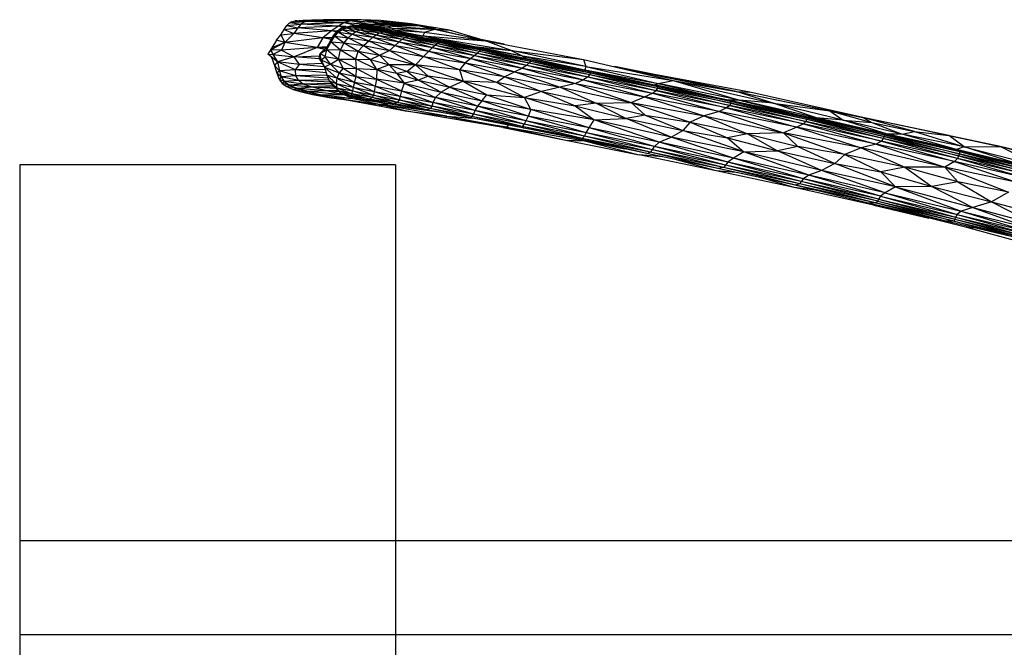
# Paper-space layout '_Inferior' of a CAD drawing. Header units: millimetres. Extents: x -164 to 39, y -67 to 65.
# Tile 3 of 7: x -164 to -59, y -1 to 65. Entities that reach past the tile are written whole.
import ezdxf

# ---------------------------------------------------------------- set-up
doc = ezdxf.new("R2010")
doc.units = ezdxf.units.MM

psp = doc.layouts.new('_Inferior')

# ---------------------------------------------------------------- linework, layer by layer
at = {"color": 7, "linetype": 'Continuous', "lineweight": 25}
for p, q in [((-135.25, 64.84), (-134.9, 65.13)), ((-135.06, 65.03), (-135.25, 64.84)), ((-135.25, 64.84), (-133.76, 64.98)), ((-135.06, 65.03), (-134.9, 65.13)), ((-134.9, 65.13), (-134.38, 65.31)), ((-134.9, 65.13), (-133.31, 65.26)), ((-134.72, 65.23), (-134.9, 65.13)), ((-134.9, 65.13), (-133.76, 64.98)), ((-134.72, 65.23), (-134.38, 65.31)), ((-134.38, 65.31), (-132.59, 65.41)), ((-134.38, 65.31), (-133.55, 65.38)), ((-134.21, 65.34), (-134.38, 65.31)), ((-134.38, 65.31), (-133.31, 65.26)), ((-134.21, 65.34), (-133.55, 65.38)), ((-133.76, 64.98), (-134.1, 64.57)), ((-133.31, 65.26), (-133.76, 64.98)), ((-129.19, 65.11), (-133.76, 64.98)), ((-129.78, 64.76), (-133.76, 64.98)), ((-133.55, 65.38), (-132.59, 65.41)), ((-132.59, 65.41), (-133.31, 65.26)), ((-128.49, 65.34), (-133.31, 65.26)), ((-129.19, 65.11), (-133.31, 65.26)), ((-127.34, 65.44), (-132.59, 65.41)), ((-131.38, 65.42), (-132.59, 65.41)), ((-128.49, 65.34), (-132.59, 65.41)), ((-127.34, 65.44), (-131.38, 65.42)), ((-129.19, 65.11), (-129.78, 64.76)), ((-128.49, 65.34), (-129.19, 65.11)), ((-126.48, 64.93), (-129.19, 65.11)), ((-127.87, 64.82), (-129.19, 65.11)), ((-127.34, 65.44), (-128.49, 65.34)), ((-125.58, 65.12), (-128.49, 65.34)), ((-126.4, 64.93), (-128.49, 65.34)), ((-126, 64.97), (-128.06, 64.81)), ((-124.33, 65.15), (-127.34, 65.44)), ((-125.28, 65.36), (-127.34, 65.44)), ((-125.58, 65.12), (-127.34, 65.44)), ((-126.2, 64.95), (-125.58, 65.12)), ((-123.15, 64.98), (-126, 64.97)), ((-124.5, 64.98), (-126, 64.97)), ((-126, 64.97), (-125.36, 64.93)), ((-125.58, 65.12), (-124.33, 65.15)), ((-125.58, 65.12), (-124.5, 64.98)), ((-125.58, 65.12), (-125.47, 64.97)), ((-123.15, 64.98), (-125.36, 64.93)), ((-122.32, 64.96), (-125.28, 65.36)), ((-122.03, 65.02), (-125.28, 65.36)), ((-124.33, 65.15), (-125.28, 65.36)), ((-124.33, 65.15), (-124.5, 64.98)), ((-124.5, 64.98), (-123.15, 64.98)), ((-124.33, 65.15), (-123.15, 64.98)), ((-124.33, 65.15), (-122.32, 64.96)), ((-123.15, 64.98), (-121.14, 64.78)), ((-122.32, 64.96), (-123.15, 64.98)), ((-122.32, 64.96), (-122.03, 65.02)), ((-122.32, 64.96), (-121.14, 64.78)), ((-119.36, 64.45), (-122.03, 65.02)), ((-117.94, 64.32), (-122.03, 65.02)), ((-135.92, 63.84), (-135.55, 64.41)), ((-135.92, 63.84), (-134.51, 63.96)), ((-135.55, 64.41), (-135.25, 64.84)), ((-135.55, 64.41), (-134.1, 64.57)), ((-135.55, 64.41), (-134.51, 63.96)), ((-134.51, 63.96), (-135.49, 63.01)), ((-135.25, 64.84), (-134.1, 64.57)), ((-134.1, 64.57), (-134.51, 63.96)), ((-130.5, 64.25), (-134.51, 63.96)), ((-131.45, 63.51), (-134.51, 63.96)), ((-129.78, 64.76), (-134.1, 64.57)), ((-130.5, 64.25), (-134.1, 64.57)), ((-130.5, 64.25), (-131.45, 63.51)), ((-129.78, 64.76), (-130.5, 64.25)), ((-129.93, 64.22), (-130.5, 64.25)), ((-130, 64.14), (-130.5, 64.25)), ((-130.28, 63.79), (-129.92, 64.24)), ((-129.92, 64.24), (-130.17, 63.69)), ((-130.17, 63.69), (-129.77, 64.12)), ((-129.92, 64.24), (-129.52, 64.53)), ((-129.92, 64.24), (-129.77, 64.12)), ((-129.25, 64.63), (-129.78, 64.76)), ((-128.99, 64.71), (-129.78, 64.76)), ((-129.52, 64.53), (-129.77, 64.12)), ((-129.77, 64.12), (-129.36, 64.41)), ((-129.77, 64.12), (-128.74, 63.52)), ((-129.77, 64.12), (-128.32, 63.92)), ((-129.52, 64.53), (-129.06, 64.7)), ((-129.52, 64.53), (-129.36, 64.41)), ((-129.06, 64.7), (-129.36, 64.41)), ((-129.36, 64.41), (-128.89, 64.59)), ((-129.36, 64.41), (-127.92, 64.2)), ((-129.36, 64.41), (-128.32, 63.92)), ((-129.06, 64.7), (-128.54, 64.77)), ((-129.06, 64.7), (-128.89, 64.59)), ((-128.54, 64.77), (-128.89, 64.59)), ((-128.89, 64.59), (-128.31, 64.68)), ((-128.89, 64.59), (-127.92, 64.2)), ((-128.89, 64.59), (-127.49, 64.38)), ((-128.74, 63.52), (-128.32, 63.92)), ((-127.47, 64.82), (-128.54, 64.77)), ((-128.54, 64.77), (-127.89, 64.75)), ((-128.54, 64.77), (-128.31, 64.68)), ((-126.85, 64.74), (-128.54, 64.77)), ((-128.06, 64.81), (-128.33, 64.78)), ((-128.32, 63.92), (-127.92, 64.2)), ((-128.32, 63.92), (-126.55, 63.19)), ((-128.32, 63.92), (-126.12, 63.58)), ((-127.89, 64.75), (-128.31, 64.68)), ((-128.31, 64.68), (-127.54, 64.68)), ((-128.31, 64.68), (-126.96, 64.48)), ((-128.31, 64.68), (-127.49, 64.38)), ((-125.36, 64.93), (-128.06, 64.81)), ((-128.06, 64.81), (-127.47, 64.82)), ((-127.92, 64.2), (-127.49, 64.38)), ((-127.92, 64.2), (-125.77, 63.85)), ((-127.92, 64.2), (-126.12, 63.58)), ((-127.89, 64.75), (-127.54, 64.68)), ((-127.89, 64.75), (-126.91, 64.63)), ((-126.19, 64.6), (-127.89, 64.75)), ((-126.85, 64.74), (-127.89, 64.75)), ((-127.54, 64.68), (-126.96, 64.48)), ((-127.54, 64.68), (-126.26, 64.48)), ((-127.54, 64.68), (-126.44, 64.55)), ((-127.54, 64.68), (-126.91, 64.63)), ((-127.49, 64.38), (-126.96, 64.48)), ((-127.49, 64.38), (-125.77, 63.85)), ((-127.49, 64.38), (-125.4, 64.04)), ((-125.36, 64.93), (-127.47, 64.82)), ((-127.47, 64.82), (-126.85, 64.74)), ((-124.51, 64.75), (-127.47, 64.82)), ((-126.96, 64.48), (-125.4, 64.04)), ((-126.96, 64.48), (-124.96, 64.14)), ((-126.96, 64.48), (-126.26, 64.48)), ((-126.91, 64.63), (-126.44, 64.55)), ((-126.91, 64.63), (-125.27, 64.38)), ((-126.91, 64.63), (-125.04, 64.38)), ((-126.19, 64.6), (-126.91, 64.63)), ((-124.51, 64.75), (-126.85, 64.74)), ((-126.85, 64.74), (-126.19, 64.6)), ((-124.02, 64.52), (-126.85, 64.74)), ((-126.44, 64.55), (-126.26, 64.48)), ((-126.44, 64.55), (-125.29, 64.37)), ((-126.44, 64.55), (-124.78, 64.3)), ((-125.27, 64.38), (-126.44, 64.55)), ((-126.26, 64.48), (-124.96, 64.14)), ((-126.26, 64.48), (-124.39, 64.16)), ((-126.26, 64.48), (-125.29, 64.37)), ((-126.19, 64.6), (-125.04, 64.38)), ((-123.72, 64.3), (-126.19, 64.6)), ((-124.02, 64.52), (-126.19, 64.6)), ((-125.77, 63.85), (-125.4, 64.04)), ((-125.4, 64.04), (-124.96, 64.14)), ((-125.4, 64.04), (-123, 63.37)), ((-125.4, 64.04), (-122.69, 63.55)), ((-125.36, 64.93), (-124.51, 64.75)), ((-121.14, 64.78), (-125.36, 64.93)), ((-125.29, 64.37), (-124.39, 64.16)), ((-125.29, 64.37), (-123.65, 64.08)), ((-125.29, 64.37), (-123.87, 64.14)), ((-124.78, 64.3), (-125.29, 64.37)), ((-125.27, 64.38), (-124.78, 64.3)), ((-125.27, 64.38), (-120.78, 63.72)), ((-125.04, 64.38), (-125.27, 64.38)), ((-125.04, 64.38), (-120.78, 63.72)), ((-123.72, 64.3), (-125.04, 64.38)), ((-124.96, 64.14), (-124.39, 64.16)), ((-124.96, 64.14), (-122.69, 63.55)), ((-124.96, 64.14), (-122.33, 63.66)), ((-124.78, 64.3), (-123.87, 64.14)), ((-124.78, 64.3), (-120.78, 63.72)), ((-121.14, 64.78), (-124.51, 64.75)), ((-124.51, 64.75), (-124.02, 64.52)), ((-119.58, 64.41), (-124.51, 64.75)), ((-124.39, 64.16), (-122.33, 63.66)), ((-124.39, 64.16), (-121.92, 63.7)), ((-124.39, 64.16), (-123.65, 64.08)), ((-124.02, 64.52), (-123.72, 64.3)), ((-120.6, 64.08), (-124.02, 64.52)), ((-119.58, 64.41), (-124.02, 64.52)), ((-123.65, 64.08), (-123.87, 64.14)), ((-123.87, 64.14), (-122.59, 63.9)), ((-123.87, 64.14), (-120.78, 63.72)), ((-123.72, 64.3), (-120.78, 63.72)), ((-120.6, 64.08), (-123.72, 64.3)), ((-121.92, 63.7), (-123.65, 64.08)), ((-123.65, 64.08), (-121.47, 63.67)), ((-123.65, 64.08), (-122.59, 63.9)), ((-121.14, 64.78), (-119.58, 64.41)), ((-119.36, 64.45), (-121.14, 64.78)), ((-120.6, 64.08), (-120.78, 63.72)), ((-119.58, 64.41), (-120.6, 64.08)), ((-114.11, 63.21), (-120.6, 64.08)), ((-119.36, 64.45), (-119.58, 64.41)), ((-114.11, 63.21), (-119.58, 64.41)), ((-119.36, 64.45), (-114.11, 63.21)), ((-119.36, 64.45), (-117.94, 64.32)), ((-114.11, 63.21), (-117.94, 64.32)), ((-135.49, 63.01), (-136.98, 62.24)), ((-136.36, 63.28), (-136.85, 62.45)), ((-135.49, 63.01), (-136.85, 62.45)), ((-136.36, 63.28), (-135.92, 63.84)), ((-135.49, 63.01), (-136.36, 63.28)), ((-135.92, 63.84), (-135.49, 63.01)), ((-135.49, 63.01), (-135.84, 62.2)), ((-131.45, 63.51), (-135.49, 63.01)), ((-132.05, 62.49), (-135.49, 63.01)), ((-131.45, 63.51), (-132.05, 62.49)), ((-130.44, 63.51), (-131.45, 63.51)), ((-130.54, 63.35), (-131.45, 63.51)), ((-130.62, 63.2), (-131.02, 62.29)), ((-131.02, 62.29), (-130.56, 63.09)), ((-130.98, 62.57), (-130.62, 63.2)), ((-130.62, 63.2), (-130.28, 63.79)), ((-130.62, 63.2), (-130.56, 63.09)), ((-130.28, 63.79), (-130.56, 63.09)), ((-130.56, 63.09), (-130.17, 63.69)), ((-130.56, 63.09), (-129.55, 62.23)), ((-130.56, 63.09), (-129.18, 62.97)), ((-130.28, 63.79), (-130.17, 63.69)), ((-130.17, 63.69), (-128.74, 63.52)), ((-130.17, 63.69), (-129.18, 62.97)), ((-129.55, 62.23), (-129.18, 62.97)), ((-129.18, 62.97), (-128.74, 63.52)), ((-129.18, 62.97), (-127.69, 62.09)), ((-129.18, 62.97), (-127.11, 62.7)), ((-128.74, 63.52), (-127.11, 62.7)), ((-128.74, 63.52), (-126.55, 63.19)), ((-127.11, 62.7), (-126.55, 63.19)), ((-126.55, 63.19), (-126.12, 63.58)), ((-126.55, 63.19), (-123.73, 62.71)), ((-126.55, 63.19), (-124.35, 62.17)), ((-126.12, 63.58), (-125.77, 63.85)), ((-126.12, 63.58), (-123.32, 63.1)), ((-126.12, 63.58), (-123.73, 62.71)), ((-125.77, 63.85), (-123.32, 63.1)), ((-125.77, 63.85), (-123, 63.37)), ((-123.73, 62.71), (-123.32, 63.1)), ((-123.32, 63.1), (-123, 63.37)), ((-123.32, 63.1), (-120.15, 62.1)), ((-123.32, 63.1), (-119.75, 62.47)), ((-123, 63.37), (-122.69, 63.55)), ((-123, 63.37), (-119.75, 62.47)), ((-123, 63.37), (-119.45, 62.73)), ((-122.69, 63.55), (-122.33, 63.66)), ((-122.69, 63.55), (-119.45, 62.73)), ((-122.69, 63.55), (-119.19, 62.91)), ((-121.47, 63.67), (-122.59, 63.9)), ((-122.59, 63.9), (-120.91, 63.58)), ((-122.59, 63.9), (-120.78, 63.72)), ((-122.33, 63.66), (-121.92, 63.7)), ((-122.33, 63.66), (-119.19, 62.91)), ((-122.33, 63.66), (-118.93, 63.03)), ((-118.93, 63.03), (-121.92, 63.7)), ((-121.92, 63.7), (-118.72, 63.1)), ((-121.92, 63.7), (-121.47, 63.67)), ((-118.72, 63.1), (-121.47, 63.67)), ((-121.47, 63.67), (-118.68, 63.13)), ((-121.47, 63.67), (-120.91, 63.58)), ((-120.91, 63.58), (-120.78, 63.72)), ((-120.91, 63.58), (-118.68, 63.13)), ((-120.91, 63.58), (-118.69, 63.16)), ((-118.69, 63.16), (-120.78, 63.72)), ((-115.6, 62.64), (-120.78, 63.72)), ((-120.78, 63.72), (-111.4, 62.16)), ((-120.78, 63.72), (-114.11, 63.21)), ((-119.19, 62.91), (-119.45, 62.73)), ((-118.93, 63.03), (-119.19, 62.91)), ((-119.19, 62.91), (-114.97, 61.89)), ((-119.19, 62.91), (-114.76, 62.08)), ((-118.72, 63.1), (-118.93, 63.03)), ((-118.93, 63.03), (-114.76, 62.08)), ((-118.93, 63.03), (-114.63, 62.22)), ((-118.68, 63.13), (-118.72, 63.1)), ((-118.72, 63.1), (-114.63, 62.22)), ((-118.72, 63.1), (-114.7, 62.32)), ((-118.69, 63.16), (-118.68, 63.13)), ((-118.69, 63.16), (-115.1, 62.42)), ((-115.6, 62.64), (-118.69, 63.16)), ((-118.68, 63.13), (-114.7, 62.32)), ((-115.1, 62.42), (-118.68, 63.13)), ((-112.13, 62.83), (-114.43, 63.3)), ((-111.4, 62.16), (-114.11, 63.21)), ((-114.11, 63.21), (-103.71, 61.22)), ((-136.85, 62.45), (-137.29, 61.78)), ((-136.98, 62.24), (-137.29, 61.78)), ((-136.85, 62.45), (-136.98, 62.24)), ((-135.84, 62.2), (-136.98, 62.24)), ((-136.98, 62.24), (-136.75, 61.74)), ((-135.84, 62.2), (-136.75, 61.74)), ((-132.05, 62.49), (-135.84, 62.2)), ((-135.84, 62.2), (-134.5, 61.51)), ((-132.05, 62.49), (-134.5, 61.51)), ((-130.98, 62.56), (-132.05, 62.49)), ((-131.13, 62.42), (-132.05, 62.49)), ((-132.05, 62.49), (-131.23, 62.31)), ((-131.82, 61.32), (-131.71, 61.83)), ((-131.71, 61.83), (-130.98, 62.57)), ((-131.71, 61.83), (-131.02, 62.29)), ((-131.17, 61.49), (-131.71, 61.83)), ((-131.61, 61.17), (-131.71, 61.83)), ((-131.17, 61.49), (-131.02, 62.29)), ((-131.02, 62.29), (-130.98, 62.57)), ((-131.02, 62.29), (-129.77, 61.25)), ((-131.02, 62.29), (-129.55, 62.23)), ((-129.77, 61.25), (-129.55, 62.23)), ((-129.55, 62.23), (-127.93, 61.25)), ((-129.55, 62.23), (-127.69, 62.09)), ((-127.93, 61.25), (-127.69, 62.09)), ((-127.69, 62.09), (-127.11, 62.7)), ((-127.69, 62.09), (-125.39, 61.66)), ((-127.69, 62.09), (-126.35, 61.22)), ((-127.11, 62.7), (-124.35, 62.17)), ((-127.11, 62.7), (-125.39, 61.66)), ((-125.39, 61.66), (-124.35, 62.17)), ((-124.35, 62.17), (-123.73, 62.71)), ((-124.35, 62.17), (-121.58, 60.64)), ((-124.35, 62.17), (-120.71, 61.54)), ((-123.73, 62.71), (-120.71, 61.54)), ((-123.73, 62.71), (-120.15, 62.1)), ((-120.15, 62.1), (-120.71, 61.54)), ((-119.75, 62.47), (-120.15, 62.1)), ((-120.15, 62.1), (-115.68, 61.32)), ((-120.15, 62.1), (-116.29, 60.84)), ((-119.45, 62.73), (-119.75, 62.47)), ((-119.75, 62.47), (-115.68, 61.32)), ((-119.75, 62.47), (-115.25, 61.65)), ((-119.45, 62.73), (-115.25, 61.65)), ((-119.45, 62.73), (-114.97, 61.89)), ((-110.17, 61.55), (-115.6, 62.64)), ((-115.6, 62.64), (-115.1, 62.42)), ((-115.6, 62.64), (-111.4, 62.16)), ((-114.97, 61.89), (-115.25, 61.65)), ((-115.1, 62.42), (-109.78, 61.33)), ((-115.1, 62.42), (-114.7, 62.32)), ((-110.17, 61.55), (-115.1, 62.42)), ((-114.76, 62.08), (-114.97, 61.89)), ((-114.97, 61.89), (-109.74, 60.61)), ((-114.97, 61.89), (-109.48, 60.85)), ((-114.63, 62.22), (-114.76, 62.08)), ((-114.76, 62.08), (-109.48, 60.85)), ((-114.76, 62.08), (-109.33, 61.04)), ((-114.7, 62.32), (-109.35, 61.19)), ((-114.7, 62.32), (-114.63, 62.22)), ((-114.7, 62.32), (-109.78, 61.33)), ((-114.63, 62.22), (-109.33, 61.04)), ((-114.63, 62.22), (-109.35, 61.19)), ((-103.44, 60.46), (-111.4, 62.16)), ((-111.4, 62.16), (-110.17, 61.55)), ((-111.4, 62.16), (-103.71, 61.22)), ((-136.25, 60.97), (-137.29, 61.78)), ((-137.29, 61.78), (-136.75, 61.74)), ((-136.88, 61.46), (-136.56, 60.58)), ((-136.75, 61.74), (-134.5, 61.51)), ((-136.75, 61.74), (-136.25, 60.97)), ((-136.25, 60.97), (-136.56, 60.58)), ((-134.5, 61.51), (-136.25, 60.97)), ((-133.92, 60.66), (-136.25, 60.97)), ((-134.33, 60.1), (-136.25, 60.97)), ((-136.25, 60.97), (-136.06, 60.02)), ((-134.5, 61.51), (-131.76, 61.6)), ((-131.78, 61.27), (-134.5, 61.51)), ((-133.92, 60.66), (-134.5, 61.51)), ((-131.48, 60.8), (-133.92, 60.66)), ((-131.82, 61.32), (-131.24, 60.41)), ((-131.82, 61.32), (-131.61, 61.17)), ((-131.61, 61.17), (-131.17, 61.49)), ((-131.61, 61.17), (-130.62, 60.73)), ((-131.61, 61.17), (-131.24, 60.41)), ((-129.77, 61.25), (-131.17, 61.49)), ((-130.62, 60.73), (-131.17, 61.49)), ((-130.62, 60.73), (-129.77, 61.25)), ((-129.77, 61.25), (-127.85, 60.25)), ((-129.77, 61.25), (-127.93, 61.25)), ((-129.28, 60.28), (-129.77, 61.25)), ((-125.69, 60.16), (-127.93, 61.25)), ((-127.93, 61.25), (-126.35, 61.22)), ((-127.85, 60.25), (-127.93, 61.25)), ((-126.35, 61.22), (-125.39, 61.66)), ((-125.69, 60.16), (-126.35, 61.22)), ((-126.35, 61.22), (-124.36, 60.63)), ((-125.39, 61.66), (-124.36, 60.63)), ((-125.39, 61.66), (-121.58, 60.64)), ((-121.58, 60.64), (-120.71, 61.54)), ((-116.89, 60.11), (-120.71, 61.54)), ((-120.71, 61.54), (-116.29, 60.84)), ((-116.29, 60.84), (-116.89, 60.11)), ((-115.68, 61.32), (-116.29, 60.84)), ((-116.29, 60.84), (-110.99, 59.9)), ((-116.29, 60.84), (-112.06, 59.38)), ((-115.25, 61.65), (-115.68, 61.32)), ((-115.68, 61.32), (-110.19, 60.3)), ((-115.68, 61.32), (-110.99, 59.9)), ((-115.25, 61.65), (-110.19, 60.3)), ((-115.25, 61.65), (-109.74, 60.61)), ((-110.17, 61.55), (-103.55, 60.11)), ((-110.17, 61.55), (-109.78, 61.33)), ((-103.44, 60.46), (-110.17, 61.55)), ((-109.78, 61.33), (-103.17, 59.96)), ((-109.78, 61.33), (-109.35, 61.19)), ((-109.78, 61.33), (-103.55, 60.11)), ((-109.48, 60.85), (-109.74, 60.61)), ((-109.33, 61.04), (-109.48, 60.85)), ((-109.48, 60.85), (-103.24, 59.36)), ((-109.48, 60.85), (-103.02, 59.6)), ((-109.35, 61.19), (-102.95, 59.79)), ((-109.35, 61.19), (-103.17, 59.96)), ((-109.35, 61.19), (-109.33, 61.04)), ((-109.33, 61.04), (-103.02, 59.6)), ((-109.33, 61.04), (-102.95, 59.79)), ((-103.71, 61.22), (-103.44, 60.46)), ((-103.71, 61.22), (-94.14, 58.98)), ((-136.06, 60.02), (-136.56, 60.58)), ((-136.56, 60.58), (-136.34, 59.75)), ((-136.06, 60.02), (-136.34, 59.75)), ((-135.87, 59.35), (-136.34, 59.75)), ((-136.34, 59.75), (-136.08, 59.12)), ((-134.33, 60.1), (-136.06, 60.02)), ((-134.29, 59.48), (-136.06, 60.02)), ((-136.06, 60.02), (-135.87, 59.35)), ((-134.33, 60.1), (-133.92, 60.66)), ((-131.17, 60.15), (-134.33, 60.1)), ((-131.07, 59.78), (-134.33, 60.1)), ((-134.29, 59.48), (-134.33, 60.1)), ((-131.26, 60.44), (-133.92, 60.66)), ((-130.62, 60.73), (-131.24, 60.41)), ((-131.24, 60.41), (-129.69, 59.78)), ((-131.24, 60.41), (-129.96, 59.21)), ((-131.24, 60.41), (-131, 59.53)), ((-130.62, 60.73), (-129.28, 60.28)), ((-130.62, 60.73), (-129.69, 59.78)), ((-129.69, 59.78), (-129.96, 59.21)), ((-129.28, 60.28), (-129.69, 59.78)), ((-129.69, 59.78), (-127.89, 59.4)), ((-129.69, 59.78), (-128.08, 58.77)), ((-129.28, 60.28), (-127.85, 60.25)), ((-129.28, 60.28), (-127.89, 59.4)), ((-127.89, 59.4), (-127.85, 60.25)), ((-127.85, 60.25), (-125.69, 60.16)), ((-127.85, 60.25), (-125.72, 59.12)), ((-125.69, 60.16), (-125.72, 59.12)), ((-124.36, 60.63), (-125.69, 60.16)), ((-123.56, 59.73), (-125.69, 60.16)), ((-125.69, 60.16), (-122.79, 58.69)), ((-121.58, 60.64), (-124.36, 60.63)), ((-124.36, 60.63), (-122.45, 59.95)), ((-124.36, 60.63), (-123.56, 59.73)), ((-122.45, 59.95), (-123.56, 59.73)), ((-123.56, 59.73), (-121.27, 59)), ((-123.56, 59.73), (-122.79, 58.69)), ((-121.58, 60.64), (-122.45, 59.95)), ((-120.23, 59.42), (-122.45, 59.95)), ((-122.45, 59.95), (-121.27, 59)), ((-121.58, 60.64), (-120.23, 59.42)), ((-116.5, 58.9), (-121.58, 60.64)), ((-116.89, 60.11), (-121.58, 60.64)), ((-112.06, 59.38), (-116.89, 60.11)), ((-112.92, 58.76), (-116.89, 60.11)), ((-116.89, 60.11), (-116.5, 58.9)), ((-110.99, 59.9), (-112.06, 59.38)), ((-110.19, 60.3), (-110.99, 59.9)), ((-110.99, 59.9), (-106.19, 58.25)), ((-110.99, 59.9), (-104.55, 58.66)), ((-109.74, 60.61), (-110.19, 60.3)), ((-110.19, 60.3), (-104.55, 58.66)), ((-110.19, 60.3), (-103.68, 59.06)), ((-109.74, 60.61), (-103.68, 59.06)), ((-109.74, 60.61), (-103.24, 59.36)), ((-103.44, 60.46), (-103.55, 60.11)), ((-103.55, 60.11), (-103.17, 59.96)), ((-103.55, 60.11), (-96.14, 58.51)), ((-103.55, 60.11), (-95.76, 58.65)), ((-103.44, 60.46), (-95.76, 58.65)), ((-103.44, 60.46), (-94.14, 58.98)), ((-103.17, 59.96), (-95.78, 58.35)), ((-103.17, 59.96), (-96.14, 58.51)), ((-103.17, 59.96), (-102.95, 59.79)), ((-102.95, 59.79), (-103.02, 59.6)), ((-102.95, 59.79), (-95.78, 58.15)), ((-102.95, 59.79), (-95.78, 58.35)), ((-96.15, 59.6), (-100.41, 60.45)), ((-100.07, 60.37), (-87.45, 57.81)), ((-135.87, 59.35), (-136.08, 59.12)), ((-135.54, 58.86), (-136.08, 59.12)), ((-136.08, 59.12), (-135.75, 58.66)), ((-134.29, 59.48), (-135.87, 59.35)), ((-134.04, 58.99), (-135.87, 59.35)), ((-135.87, 59.35), (-135.54, 58.86)), ((-135.54, 58.86), (-135.75, 58.66)), ((-134.04, 58.99), (-135.54, 58.86)), ((-133.53, 58.6), (-135.54, 58.86)), ((-135.54, 58.86), (-134.98, 58.47)), ((-131.01, 59.54), (-134.29, 59.48)), ((-130.87, 59.21), (-134.29, 59.48)), ((-134.04, 58.99), (-134.29, 59.48)), ((-130.8, 59.05), (-134.04, 58.99)), ((-130.65, 58.79), (-134.04, 58.99)), ((-133.53, 58.6), (-134.04, 58.99)), ((-129.96, 59.21), (-131, 59.53)), ((-131, 59.53), (-130, 58.64)), ((-131, 59.53), (-130.75, 58.93)), ((-130.75, 58.93), (-130, 58.64)), ((-130.75, 58.93), (-129.94, 58.21)), ((-130.75, 58.93), (-130.42, 58.49)), ((-129.96, 59.21), (-130, 58.64)), ((-128.08, 58.77), (-129.96, 59.21)), ((-129.96, 59.21), (-128.21, 58.26)), ((-128.08, 58.77), (-128.21, 58.26)), ((-128.08, 58.77), (-127.89, 59.4)), ((-125.86, 58.36), (-128.08, 58.77)), ((-128.08, 58.77), (-125.97, 57.82)), ((-127.89, 59.4), (-125.72, 59.12)), ((-127.89, 59.4), (-125.86, 58.36)), ((-125.72, 59.12), (-125.86, 58.36)), ((-122.79, 58.69), (-125.72, 59.12)), ((-125.72, 59.12), (-123.06, 57.87)), ((-122.79, 58.69), (-123.06, 57.87)), ((-121.27, 59), (-122.79, 58.69)), ((-122.79, 58.69), (-118.85, 57.72)), ((-122.79, 58.69), (-119.46, 57.16)), ((-120.23, 59.42), (-121.27, 59)), ((-121.27, 59), (-117.91, 58.26)), ((-121.27, 59), (-118.85, 57.72)), ((-116.5, 58.9), (-120.23, 59.42)), ((-120.23, 59.42), (-117.91, 58.26)), ((-116.5, 58.9), (-117.91, 58.26)), ((-116.5, 58.9), (-113.99, 57.45)), ((-109.98, 57.17), (-116.5, 58.9)), ((-112.92, 58.76), (-116.5, 58.9)), ((-112.06, 59.38), (-112.92, 58.76)), ((-108.15, 57.81), (-112.92, 58.76)), ((-112.92, 58.76), (-109.98, 57.17)), ((-112.06, 59.38), (-108.15, 57.81)), ((-112.06, 59.38), (-106.19, 58.25)), ((-103.68, 59.06), (-104.55, 58.66)), ((-103.24, 59.36), (-103.68, 59.06)), ((-103.68, 59.06), (-96.34, 57.63)), ((-103.68, 59.06), (-97.19, 57.24)), ((-103.02, 59.6), (-103.24, 59.36)), ((-103.24, 59.36), (-96.34, 57.63)), ((-103.24, 59.36), (-95.95, 57.92)), ((-103.02, 59.6), (-95.95, 57.92)), ((-103.02, 59.6), (-95.78, 58.15)), ((-87.45, 57.81), (-96.15, 59.6)), ((-86, 57.72), (-96.15, 59.6)), ((-95.76, 58.65), (-94.14, 58.98)), ((-94.14, 58.98), (-87.11, 56.88)), ((-94.14, 58.98), (-83.53, 56.55)), ((-94.14, 58.98), (-87.45, 57.81)), ((-134.98, 58.47), (-135.75, 58.66)), ((-135.75, 58.66), (-135.28, 58.32)), ((-134.98, 58.47), (-135.28, 58.32)), ((-134.08, 58.13), (-135.28, 58.32)), ((-135.28, 58.32), (-134.6, 58.03)), ((-133.53, 58.6), (-134.98, 58.47)), ((-132.58, 58.25), (-134.98, 58.47)), ((-134.98, 58.47), (-134.08, 58.13)), ((-134.08, 58.13), (-134.6, 58.03)), ((-132.89, 57.79), (-134.6, 58.03)), ((-134.6, 58.03), (-133.71, 57.77)), ((-132.58, 58.25), (-134.08, 58.13)), ((-131.03, 57.86), (-134.08, 58.13)), ((-134.08, 58.13), (-132.89, 57.79)), ((-132.89, 57.79), (-133.71, 57.77)), ((-131.68, 57.46), (-133.71, 57.77)), ((-133.71, 57.77), (-132.53, 57.49)), ((-130.55, 58.66), (-133.53, 58.6)), ((-130.38, 58.46), (-133.53, 58.6)), ((-132.58, 58.25), (-133.53, 58.6)), ((-131.03, 57.86), (-132.89, 57.79)), ((-129.09, 57.4), (-132.89, 57.79)), ((-132.89, 57.79), (-131.68, 57.46)), ((-130.23, 58.31), (-132.58, 58.25)), ((-130.05, 58.13), (-132.58, 58.25)), ((-131.03, 57.86), (-132.58, 58.25)), ((-129.82, 57.9), (-131.03, 57.86)), ((-129.71, 57.78), (-131.03, 57.86)), ((-129.09, 57.4), (-131.03, 57.86)), ((-130.42, 58.49), (-129.94, 58.21)), ((-130.42, 58.49), (-129.81, 57.9)), ((-130, 58.64), (-128.21, 58.26)), ((-130, 58.64), (-128.26, 57.86)), ((-130, 58.64), (-129.94, 58.21)), ((-129.94, 58.21), (-128.26, 57.86)), ((-129.94, 58.21), (-128.3, 57.57)), ((-129.94, 58.21), (-129.81, 57.9)), ((-129.81, 57.9), (-128.3, 57.57)), ((-129.81, 57.9), (-128.39, 57.38)), ((-129.81, 57.9), (-129.6, 57.66)), ((-129.6, 57.66), (-128.39, 57.38)), ((-129.6, 57.66), (-128.4, 57.24)), ((-129.6, 57.66), (-129.1, 57.47)), ((-128.3, 57.57), (-128.26, 57.86)), ((-128.21, 58.26), (-128.26, 57.86)), ((-128.26, 57.86), (-126.04, 57.43)), ((-126.17, 57.17), (-128.26, 57.86)), ((-128.21, 58.26), (-125.97, 57.82)), ((-128.21, 58.26), (-126.04, 57.43)), ((-125.97, 57.82), (-126.04, 57.43)), ((-125.86, 58.36), (-125.97, 57.82)), ((-125.97, 57.82), (-123.2, 57.3)), ((-125.97, 57.82), (-123.3, 56.91)), ((-125.86, 58.36), (-123.06, 57.87)), ((-125.86, 58.36), (-123.2, 57.3)), ((-123.06, 57.87), (-123.2, 57.3)), ((-123.06, 57.87), (-119.46, 57.16)), ((-123.06, 57.87), (-119.69, 56.64)), ((-119.46, 57.16), (-118.85, 57.72)), ((-117.91, 58.26), (-118.85, 57.72)), ((-118.85, 57.72), (-114.5, 56.81)), ((-114.98, 56.24), (-118.85, 57.72)), ((-117.91, 58.26), (-113.99, 57.45)), ((-117.91, 58.26), (-114.5, 56.81)), ((-108.15, 57.81), (-109.98, 57.17)), ((-106.19, 58.25), (-108.15, 57.81)), ((-108.15, 57.81), (-102.36, 56.58)), ((-108.15, 57.81), (-104.6, 56.28)), ((-104.55, 58.66), (-106.19, 58.25)), ((-106.19, 58.25), (-98.62, 56.62)), ((-106.19, 58.25), (-102.36, 56.58)), ((-104.55, 58.66), (-97.19, 57.24)), ((-104.55, 58.66), (-98.62, 56.62)), ((-97.19, 57.24), (-96.34, 57.63)), ((-96.34, 57.63), (-95.95, 57.92)), ((-96.34, 57.63), (-89.26, 55.68)), ((-88.47, 56.05), (-96.34, 57.63)), ((-96.14, 58.51), (-95.76, 58.65)), ((-88.04, 56.75), (-96.14, 58.51)), ((-95.78, 58.35), (-96.14, 58.51)), ((-88.3, 56.88), (-96.14, 58.51)), ((-95.95, 57.92), (-95.78, 58.15)), ((-95.95, 57.92), (-88.47, 56.05)), ((-88.14, 56.33), (-95.95, 57.92)), ((-95.78, 58.35), (-88.01, 56.56)), ((-95.78, 58.15), (-95.78, 58.35)), ((-88.04, 56.75), (-95.78, 58.35)), ((-95.78, 58.15), (-88.14, 56.33)), ((-88.01, 56.56), (-95.78, 58.15)), ((-95.76, 58.65), (-88.3, 56.88)), ((-87.11, 56.88), (-95.76, 58.65)), ((-83.53, 56.55), (-87.45, 57.81)), ((-87.45, 57.81), (-77.49, 55.75)), ((-87.45, 57.81), (-73.98, 55.05)), ((-87.45, 57.81), (-86, 57.72)), ((-73.98, 55.05), (-86, 57.72)), ((-131.68, 57.46), (-132.53, 57.49)), ((-132.53, 57.49), (-130.39, 57.15)), ((-132.53, 57.49), (-130.75, 57.17)), ((-129.09, 57.4), (-131.68, 57.46)), ((-128.19, 57.04), (-131.68, 57.46)), ((-131.68, 57.46), (-130.39, 57.15)), ((-130.75, 57.17), (-125.58, 56.44)), ((-130.39, 57.15), (-130.75, 57.17)), ((-128.19, 57.04), (-130.39, 57.15)), ((-130.39, 57.15), (-125.58, 56.44)), ((-129.11, 56.94), (-128.13, 56.77)), ((-129.1, 57.47), (-128.4, 57.24)), ((-128.9, 57.41), (-129.09, 57.4)), ((-128.79, 57.37), (-129.09, 57.4)), ((-128.19, 57.04), (-129.09, 57.4)), ((-128.4, 57.24), (-128.39, 57.38)), ((-126.8, 56.93), (-128.4, 57.24)), ((-128.4, 57.24), (-126.84, 56.9)), ((-128.39, 57.38), (-128.3, 57.57)), ((-126.43, 57), (-128.39, 57.38)), ((-128.39, 57.38), (-126.8, 56.93)), ((-126.17, 57.17), (-128.3, 57.57)), ((-128.3, 57.57), (-126.43, 57)), ((-125.58, 56.44), (-128.19, 57.04)), ((-127.16, 56.97), (-128.19, 57.04)), ((-128.13, 56.77), (-126.78, 56.53)), ((-128.13, 56.77), (-125.58, 56.44)), ((-126.8, 56.93), (-126.84, 56.9)), ((-126.84, 56.9), (-125.02, 56.59)), ((-126.43, 57), (-126.8, 56.93)), ((-124.5, 56.51), (-126.8, 56.93)), ((-126.8, 56.93), (-125.02, 56.59)), ((-126.17, 57.17), (-126.43, 57)), ((-123.9, 56.52), (-126.43, 57)), ((-126.43, 57), (-124.5, 56.51)), ((-126.04, 57.43), (-126.17, 57.17)), ((-123.48, 56.65), (-126.17, 57.17)), ((-123.9, 56.52), (-126.17, 57.17)), ((-126.04, 57.43), (-123.3, 56.91)), ((-123.48, 56.65), (-126.04, 57.43)), ((-124.5, 56.51), (-125.02, 56.59)), ((-125.02, 56.59), (-124.5, 56.51)), ((-123.48, 56.65), (-123.9, 56.52)), ((-123.3, 56.91), (-123.48, 56.65)), ((-120.03, 55.99), (-123.48, 56.65)), ((-120.4, 55.87), (-123.48, 56.65)), ((-123.2, 57.3), (-123.3, 56.91)), ((-123.3, 56.91), (-119.81, 56.25)), ((-120.03, 55.99), (-123.3, 56.91)), ((-123.2, 57.3), (-119.69, 56.64)), ((-123.2, 57.3), (-119.81, 56.25)), ((-119.81, 56.25), (-119.69, 56.64)), ((-119.69, 56.64), (-119.46, 57.16)), ((-115.27, 55.77), (-119.69, 56.64)), ((-115.41, 55.4), (-119.69, 56.64)), ((-114.98, 56.24), (-119.46, 57.16)), ((-115.27, 55.77), (-119.46, 57.16)), ((-114.5, 56.81), (-114.98, 56.24)), ((-114.5, 56.81), (-113.99, 57.45)), ((-109.31, 55.9), (-114.5, 56.81)), ((-109.58, 55.18), (-114.5, 56.81)), ((-113.99, 57.45), (-109.31, 55.9)), ((-113.99, 57.45), (-109.98, 57.17)), ((-102.58, 54.79), (-109.98, 57.17)), ((-109.31, 55.9), (-109.98, 57.17)), ((-109.98, 57.17), (-104.6, 56.28)), ((-102.36, 56.58), (-104.6, 56.28)), ((-102.36, 56.58), (-98.62, 56.62)), ((-102.36, 56.58), (-97.14, 55.3)), ((-102.36, 56.58), (-99.16, 54.93)), ((-98.62, 56.62), (-97.19, 57.24)), ((-98.62, 56.62), (-90.87, 55.22)), ((-98.62, 56.62), (-92.36, 54.54)), ((-98.62, 56.62), (-97.14, 55.3)), ((-97.19, 57.24), (-90.87, 55.22)), ((-89.26, 55.68), (-97.19, 57.24)), ((-88.3, 56.88), (-79.92, 55.02)), ((-88.3, 56.88), (-88.04, 56.75)), ((-79.97, 55.12), (-88.3, 56.88)), ((-87.11, 56.88), (-88.3, 56.88)), ((-79.93, 54.84), (-88.04, 56.75)), ((-79.92, 55.02), (-88.04, 56.75)), ((-88.04, 56.75), (-88.01, 56.56)), ((-87.11, 56.88), (-79.97, 55.12)), ((-78.89, 55.01), (-87.11, 56.88)), ((-83.53, 56.55), (-87.11, 56.88)), ((-126.78, 56.53), (-125.58, 56.44)), ((-126.78, 56.53), (-125.06, 56.21)), ((-125.58, 56.44), (-124.51, 56.51)), ((-118.25, 55.18), (-125.58, 56.44)), ((-122.66, 55.76), (-125.58, 56.44)), ((-125.06, 56.21), (-125.58, 56.44)), ((-119.07, 55.62), (-125.58, 56.44)), ((-125.06, 56.21), (-122.66, 55.76)), ((-123.9, 56.52), (-124.5, 56.51)), ((-120.94, 55.93), (-124.5, 56.51)), ((-120.4, 55.87), (-123.9, 56.52)), ((-120.94, 55.93), (-123.9, 56.52)), ((-118.33, 55.01), (-122.66, 55.76)), ((-122.66, 55.76), (-118.25, 55.18)), ((-120.4, 55.87), (-120.94, 55.93)), ((-118.9, 55.59), (-120.94, 55.93)), ((-120.03, 55.99), (-120.4, 55.87)), ((-115.68, 55), (-120.4, 55.87)), ((-119.81, 56.25), (-120.03, 55.99)), ((-115.62, 55.13), (-120.03, 55.99)), ((-115.68, 55), (-120.03, 55.99)), ((-115.41, 55.4), (-119.81, 56.25)), ((-115.62, 55.13), (-119.81, 56.25)), ((-115.27, 55.77), (-115.41, 55.4)), ((-114.98, 56.24), (-115.27, 55.77)), ((-109.84, 54.69), (-115.27, 55.77)), ((-110, 54.34), (-115.27, 55.77)), ((-109.84, 54.69), (-114.98, 56.24)), ((-109.58, 55.18), (-114.98, 56.24)), ((-109.31, 55.9), (-109.58, 55.18)), ((-102.58, 54.79), (-109.31, 55.9)), ((-103.11, 53.94), (-109.31, 55.9)), ((-104.6, 56.28), (-102.58, 54.79)), ((-104.6, 56.28), (-99.16, 54.93)), ((-89.26, 55.68), (-90.87, 55.22)), ((-88.47, 56.05), (-89.26, 55.68)), ((-81, 54), (-89.26, 55.68)), ((-89.26, 55.68), (-82.41, 53.4)), ((-88.14, 56.33), (-88.47, 56.05)), ((-88.47, 56.05), (-81, 54)), ((-80.3, 54.35), (-88.47, 56.05)), ((-88.01, 56.56), (-88.14, 56.33)), ((-88.14, 56.33), (-80.3, 54.35)), ((-80.03, 54.61), (-88.14, 56.33)), ((-88.01, 56.56), (-80.03, 54.61)), ((-79.93, 54.84), (-88.01, 56.56)), ((-78.89, 55.01), (-83.53, 56.55)), ((-76.08, 54.74), (-83.53, 56.55)), ((-83.53, 56.55), (-77.49, 55.75)), ((-77.49, 55.75), (-76.08, 54.74)), ((-77.49, 55.75), (-73.02, 54.49)), ((-77.49, 55.75), (-73.98, 55.05)), ((-118.33, 55.01), (-118.25, 55.18)), ((-111.87, 54.01), (-118.33, 55.01)), ((-112.26, 53.99), (-118.33, 55.01)), ((-118.25, 55.18), (-111.87, 54.01)), ((-118.25, 55.18), (-115.51, 54.97)), ((-115.62, 55.13), (-115.68, 55)), ((-110.02, 53.92), (-115.68, 55)), ((-115.41, 55.4), (-115.62, 55.13)), ((-110.21, 54.07), (-115.62, 55.13)), ((-110.02, 53.92), (-115.62, 55.13)), ((-110.21, 54.07), (-115.41, 55.4)), ((-110, 54.34), (-115.41, 55.4)), ((-109.84, 54.69), (-110, 54.34)), ((-109.58, 55.18), (-109.84, 54.69)), ((-103.59, 53.06), (-109.84, 54.69)), ((-103.42, 53.41), (-109.84, 54.69)), ((-103.42, 53.41), (-109.58, 55.18)), ((-103.11, 53.94), (-109.58, 55.18)), ((-103.11, 53.94), (-102.58, 54.79)), ((-102.58, 54.79), (-99.16, 54.93)), ((-95.65, 52.42), (-102.58, 54.79)), ((-94.38, 52.95), (-102.58, 54.79)), ((-97.14, 55.3), (-99.16, 54.93)), ((-99.16, 54.93), (-93.12, 53.66)), ((-94.38, 52.95), (-99.16, 54.93)), ((-97.14, 55.3), (-92.36, 54.54)), ((-97.14, 55.3), (-93.12, 53.66)), ((-92.36, 54.54), (-93.12, 53.66)), ((-90.87, 55.22), (-92.36, 54.54)), ((-92.36, 54.54), (-86.26, 53.31)), ((-92.36, 54.54), (-88.37, 52.88)), ((-90.87, 55.22), (-86.26, 53.31)), ((-90.87, 55.22), (-82.41, 53.4)), ((-80.03, 54.61), (-80.3, 54.35)), ((-79.93, 54.84), (-80.03, 54.61)), ((-80.03, 54.61), (-71.98, 52.53)), ((-71.8, 52.8), (-80.03, 54.61)), ((-79.97, 55.12), (-71.66, 53.2)), ((-79.97, 55.12), (-79.92, 55.02)), ((-71.59, 53.3), (-79.97, 55.12)), ((-78.89, 55.01), (-79.97, 55.12)), ((-79.92, 55.02), (-79.93, 54.84)), ((-71.8, 52.8), (-79.93, 54.84)), ((-71.72, 53.02), (-79.93, 54.84)), ((-79.92, 55.02), (-71.72, 53.02)), ((-71.66, 53.2), (-79.92, 55.02)), ((-71.59, 53.3), (-78.89, 55.01)), ((-71.36, 53.28), (-78.89, 55.01)), ((-76.08, 54.74), (-78.89, 55.01)), ((-71.36, 53.28), (-76.08, 54.74)), ((-69.8, 53.27), (-76.08, 54.74)), ((-76.08, 54.74), (-73.02, 54.49)), ((-68.49, 53.56), (-73.98, 55.05)), ((-73.98, 55.05), (-73.02, 54.49)), ((-64.82, 53.11), (-73.98, 55.05)), ((-59.35, 51.95), (-73.98, 55.05)), ((-73.98, 55.05), (-70.38, 54.34)), ((-73.02, 54.49), (-69.8, 53.27)), ((-73.02, 54.49), (-68.49, 53.56)), ((-112.26, 53.99), (-111.87, 54.01)), ((-112.26, 53.99), (-105.56, 52.64)), ((-111.7, 54.24), (-111.87, 54.01)), ((-111.87, 54.01), (-103.59, 52.57)), ((-111.87, 54.01), (-105.56, 52.64)), ((-110, 54.34), (-110.21, 54.07)), ((-103.83, 52.81), (-110.21, 54.07)), ((-103.76, 52.65), (-110.21, 54.07)), ((-110.21, 54.07), (-110.02, 53.92)), ((-103.76, 52.65), (-110.02, 53.92)), ((-103.59, 53.06), (-110, 54.34)), ((-103.83, 52.81), (-110, 54.34)), ((-103.42, 53.41), (-103.11, 53.94)), ((-96.15, 51.94), (-103.11, 53.94)), ((-95.65, 52.42), (-103.11, 53.94)), ((-94.38, 52.95), (-93.12, 53.66)), ((-86.64, 51.4), (-93.12, 53.66)), ((-93.12, 53.66), (-88.37, 52.88)), ((-81, 54), (-82.41, 53.4)), ((-80.3, 54.35), (-81, 54)), ((-72.55, 52.21), (-81, 54)), ((-81, 54), (-74.14, 51.82)), ((-80.3, 54.35), (-72.55, 52.21)), ((-71.98, 52.53), (-80.3, 54.35)), ((-70.38, 54.34), (-59.35, 51.95)), ((-69.8, 53.27), (-68.49, 53.56)), ((-68.49, 53.56), (-63.18, 51.91)), ((-68.49, 53.56), (-64.82, 53.11)), ((-105.56, 52.64), (-103.59, 52.57)), ((-105.56, 52.64), (-97.77, 51.07)), ((-104.29, 52.75), (-103.59, 52.57)), ((-103.83, 52.81), (-103.59, 53.06)), ((-96.6, 51.35), (-103.83, 52.81)), ((-96.96, 51.21), (-103.83, 52.81)), ((-103.76, 52.65), (-103.83, 52.81)), ((-96.96, 51.21), (-103.76, 52.65)), ((-103.59, 53.06), (-103.42, 53.41)), ((-96.6, 51.35), (-103.59, 53.06)), ((-96.36, 51.6), (-103.59, 53.06)), ((-103.59, 52.57), (-97.77, 51.07)), ((-103.59, 52.57), (-103.28, 52.54)), ((-103.59, 52.57), (-99.3, 51.7)), ((-96.15, 51.94), (-103.42, 53.41)), ((-96.36, 51.6), (-103.42, 53.41)), ((-96.15, 51.94), (-95.65, 52.42)), ((-95.65, 52.42), (-94.38, 52.95)), ((-88.35, 50.29), (-95.65, 52.42)), ((-87.75, 50.72), (-95.65, 52.42)), ((-87.75, 50.72), (-94.38, 52.95)), ((-86.64, 51.4), (-94.38, 52.95)), ((-86.26, 53.31), (-88.37, 52.88)), ((-88.37, 52.88), (-86.64, 51.4)), ((-88.37, 52.88), (-83.07, 51.51)), ((-82.41, 53.4), (-86.26, 53.31)), ((-86.26, 53.31), (-80.88, 51.95)), ((-86.26, 53.31), (-83.07, 51.51)), ((-74.14, 51.82), (-82.41, 53.4)), ((-82.41, 53.4), (-75.88, 51.12)), ((-82.41, 53.4), (-80.88, 51.95)), ((-71.98, 52.53), (-72.55, 52.21)), ((-71.8, 52.8), (-71.98, 52.53)), ((-71.98, 52.53), (-64.22, 50.35)), ((-63.89, 50.69), (-71.98, 52.53)), ((-71.72, 53.02), (-71.8, 52.8)), ((-63.89, 50.69), (-71.8, 52.8)), ((-63.78, 50.95), (-71.8, 52.8)), ((-71.66, 53.2), (-71.72, 53.02)), ((-71.72, 53.02), (-63.78, 50.95)), ((-63.71, 51.18), (-71.72, 53.02)), ((-71.59, 53.3), (-71.66, 53.2)), ((-71.66, 53.2), (-63.71, 51.18)), ((-63.66, 51.37), (-71.66, 53.2)), ((-63.66, 51.37), (-71.59, 53.3)), ((-63.66, 51.5), (-71.59, 53.3)), ((-71.36, 53.28), (-71.59, 53.3)), ((-63.66, 51.5), (-71.36, 53.28)), ((-64.02, 51.62), (-71.36, 53.28)), ((-69.8, 53.27), (-71.36, 53.28)), ((-64.02, 51.62), (-69.8, 53.27)), ((-63.18, 51.91), (-69.8, 53.27)), ((-63.18, 51.91), (-64.82, 53.11)), ((-64.82, 53.11), (-59.35, 51.95)), ((-96.96, 51.21), (-96.6, 51.35)), ((-96.6, 51.35), (-96.36, 51.6)), ((-88.8, 49.73), (-96.6, 51.35)), ((-89.39, 49.6), (-96.6, 51.35)), ((-96.36, 51.6), (-96.15, 51.94)), ((-88.8, 49.73), (-96.36, 51.6)), ((-88.59, 49.97), (-96.36, 51.6)), ((-88.59, 49.97), (-96.15, 51.94)), ((-88.35, 50.29), (-96.15, 51.94)), ((-86.64, 51.4), (-87.75, 50.72)), ((-86.64, 51.4), (-83.07, 51.51)), ((-78.39, 49.39), (-86.64, 51.4)), ((-79.72, 48.92), (-86.64, 51.4)), ((-80.88, 51.95), (-83.07, 51.51)), ((-83.07, 51.51), (-76.97, 50.14)), ((-78.39, 49.39), (-83.07, 51.51)), ((-75.88, 51.12), (-80.88, 51.95)), ((-80.88, 51.95), (-76.97, 50.14)), ((-74.14, 51.82), (-75.88, 51.12)), ((-72.55, 52.21), (-74.14, 51.82)), ((-74.14, 51.82), (-69.5, 49.74)), ((-65.26, 49.75), (-74.14, 51.82)), ((-72.55, 52.21), (-65.26, 49.75)), ((-64.22, 50.35), (-72.55, 52.21)), ((-63.18, 51.91), (-64.02, 51.62)), ((-56.78, 49.87), (-64.02, 51.62)), ((-64.02, 51.62), (-63.66, 51.5)), ((-57.19, 50.02), (-64.02, 51.62)), ((-63.66, 51.37), (-63.71, 51.18)), ((-56.72, 49.71), (-63.66, 51.5)), ((-63.66, 51.5), (-63.66, 51.37)), ((-56.78, 49.87), (-63.66, 51.5)), ((-56.76, 49.52), (-63.66, 51.37)), ((-56.72, 49.71), (-63.66, 51.37)), ((-63.18, 51.91), (-59.35, 51.95)), ((-57.19, 50.02), (-63.18, 51.91)), ((-63.18, 51.91), (-55.39, 49.94)), ((-55.39, 49.94), (-59.35, 51.95)), ((-48.02, 48.99), (-59.35, 51.95)), ((-51.66, 50.08), (-59.35, 51.95)), ((-89.57, 49.38), (-97.77, 51.07)), ((-95.26, 50.84), (-97.77, 51.07)), ((-89.39, 49.6), (-96.96, 51.21)), ((-89.57, 49.38), (-94.06, 50.59)), ((-88.35, 50.29), (-88.59, 49.97)), ((-87.75, 50.72), (-88.35, 50.29)), ((-80.29, 48.52), (-88.35, 50.29)), ((-80.52, 48.22), (-88.35, 50.29)), ((-80.29, 48.52), (-87.75, 50.72)), ((-79.72, 48.92), (-87.75, 50.72)), ((-75.88, 51.12), (-76.97, 50.14)), ((-69.5, 49.74), (-75.88, 51.12)), ((-75.88, 51.12), (-72.05, 49.26)), ((-64.22, 50.35), (-65.26, 49.75)), ((-63.89, 50.69), (-64.22, 50.35)), ((-64.22, 50.35), (-57.51, 48.11)), ((-57.03, 48.69), (-64.22, 50.35)), ((-63.78, 50.95), (-63.89, 50.69)), ((-57.03, 48.69), (-63.89, 50.69)), ((-56.89, 49.03), (-63.89, 50.69)), ((-63.71, 51.18), (-63.78, 50.95)), ((-63.78, 50.95), (-56.89, 49.03)), ((-56.81, 49.29), (-63.78, 50.95)), ((-63.71, 51.18), (-56.81, 49.29)), ((-56.76, 49.52), (-63.71, 51.18)), ((-123.69, 50), (-163.69, 50)), ((-163.69, 50), (-163.69, -50)), ((-123.69, 50), (-123.69, -50)), ((-81.28, 47.59), (-89.57, 49.38)), ((-87.44, 49.18), (-89.57, 49.38)), ((-88.8, 49.73), (-89.39, 49.6)), ((-81.14, 47.84), (-89.39, 49.6)), ((-81.48, 47.91), (-89.39, 49.6)), ((-88.59, 49.97), (-88.8, 49.73)), ((-81.14, 47.84), (-88.8, 49.73)), ((-80.67, 47.99), (-88.8, 49.73)), ((-80.67, 47.99), (-88.59, 49.97)), ((-80.52, 48.22), (-88.59, 49.97)), ((-78.39, 49.39), (-79.72, 48.92)), ((-76.97, 50.14), (-78.39, 49.39)), ((-70.51, 47.66), (-78.39, 49.39)), ((-71.59, 47.03), (-78.39, 49.39)), ((-70.51, 47.66), (-76.97, 50.14)), ((-76.97, 50.14), (-72.05, 49.26)), ((-69.5, 49.74), (-72.05, 49.26)), ((-72.05, 49.26), (-66.63, 47.71)), ((-72.05, 49.26), (-70.51, 47.66)), ((-65.26, 49.75), (-69.5, 49.74)), ((-63.85, 48.18), (-69.5, 49.74)), ((-69.5, 49.74), (-66.63, 47.71)), ((-65.26, 49.75), (-58.49, 47.11)), ((-57.51, 48.11), (-65.26, 49.75)), ((-65.26, 49.75), (-63.85, 48.18)), ((-81.28, 47.59), (-84.89, 48.64)), ((-80.52, 48.22), (-80.67, 47.99)), ((-80.29, 48.52), (-80.52, 48.22)), ((-72.39, 46.13), (-80.52, 48.22)), ((-72.29, 46.36), (-80.52, 48.22)), ((-79.72, 48.92), (-80.29, 48.52)), ((-72.29, 46.36), (-80.29, 48.52)), ((-72.1, 46.66), (-80.29, 48.52)), ((-72.1, 46.66), (-79.72, 48.92)), ((-71.59, 47.03), (-79.72, 48.92)), ((-73.68, 46.01), (-81.48, 47.91)), ((-81.14, 47.84), (-81.48, 47.91)), ((-72.79, 45.7), (-81.28, 47.59)), ((-79.07, 47.32), (-81.28, 47.59)), ((-80.67, 47.99), (-81.14, 47.84)), ((-72.66, 45.97), (-81.14, 47.84)), ((-73.68, 46.01), (-81.14, 47.84)), ((-72.66, 45.97), (-80.67, 47.99)), ((-72.39, 46.13), (-80.67, 47.99)), ((-70.51, 47.66), (-71.59, 47.03)), ((-66.63, 47.71), (-70.51, 47.66)), ((-70.51, 47.66), (-63.51, 45.08)), ((-70.51, 47.66), (-62.28, 45.46)), ((-63.85, 48.18), (-66.63, 47.71)), ((-66.63, 47.71), (-60.29, 46.06)), ((-66.63, 47.71), (-62.28, 45.46)), ((-58.49, 47.11), (-63.85, 48.18)), ((-63.85, 48.18), (-60.29, 46.06)), ((-72.66, 45.97), (-72.39, 46.13)), ((-72.29, 46.36), (-72.39, 46.13)), ((-72.39, 46.13), (-64.18, 44.21)), ((-72.39, 46.13), (-64.25, 44.02)), ((-72.1, 46.66), (-72.29, 46.36)), ((-72.29, 46.36), (-64.18, 44.21)), ((-72.29, 46.36), (-64.11, 44.45)), ((-71.59, 47.03), (-72.1, 46.66)), ((-72.1, 46.66), (-63.94, 44.73)), ((-72.1, 46.66), (-64.11, 44.45)), ((-71.59, 47.03), (-63.51, 45.08)), ((-71.59, 47.03), (-63.94, 44.73)), ((-58.49, 47.11), (-60.29, 46.06)), ((-65.14, 44.01), (-73.68, 46.01)), ((-73.68, 46.01), (-72.66, 45.97)), ((-72.79, 45.7), (-73.66, 46)), ((-69.45, 44.96), (-72.79, 45.7)), ((-72.79, 45.7), (-66.95, 44.34)), ((-64.25, 44.02), (-72.66, 45.97)), ((-65.14, 44.01), (-72.66, 45.97)), ((-70.57, 45.28), (-69.45, 44.96)), ((-63.51, 45.08), (-63.94, 44.73)), ((-62.28, 45.46), (-63.51, 45.08)), ((-63.51, 45.08), (-56.46, 42.92)), ((-63.51, 45.08), (-56.18, 43.24)), ((-60.29, 46.06), (-62.28, 45.46)), ((-62.28, 45.46), (-56.18, 43.24)), ((-62.28, 45.46), (-55.6, 43.69)), ((-60.29, 46.06), (-55.6, 43.69)), ((-60.29, 46.06), (-54.86, 44.65)), ((-69.14, 44.95), (-69.45, 44.96)), ((-62.91, 43.34), (-69.45, 44.96)), ((-64.25, 44.02), (-65.14, 44.01)), ((-56.49, 41.96), (-65.14, 44.01)), ((-64.18, 44.21), (-64.25, 44.02)), ((-64.25, 44.02), (-56.67, 42.21)), ((-64.25, 44.02), (-56.49, 41.96)), ((-64.11, 44.45), (-64.18, 44.21)), ((-64.18, 44.21), (-56.66, 42.42)), ((-64.18, 44.21), (-56.67, 42.21)), ((-63.94, 44.73), (-64.11, 44.45)), ((-64.11, 44.45), (-56.59, 42.65)), ((-64.11, 44.45), (-56.66, 42.42)), ((-63.94, 44.73), (-56.59, 42.65)), ((-63.94, 44.73), (-56.46, 42.92)), ((-62.95, 43.49), (-62.91, 43.34)), ((-57.44, 41.83), (-62.91, 43.34)), ((-61.93, 43.25), (-62.91, 43.34)), ((-13.69, 10), (-163.69, 10)), ((-13.69, 0), (-163.69, 0))]:
    psp.add_line(p, q, dxfattribs=at)

doc.saveas('drawing.dxf')
